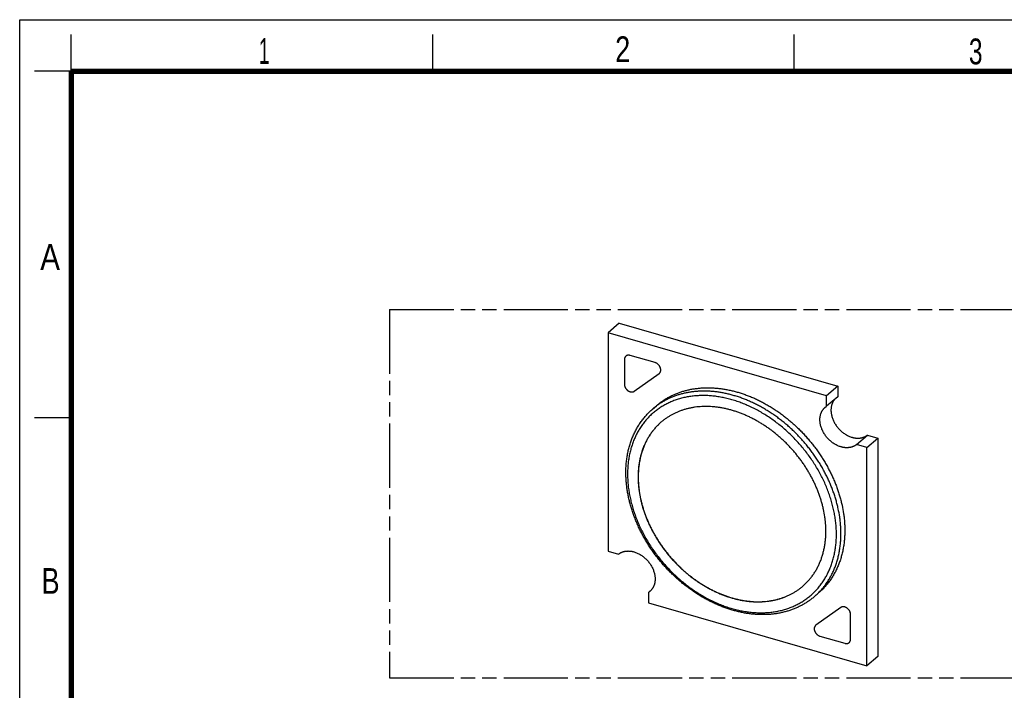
# Model space of a CAD drawing. Header units: millimetres. Extents: x 0 to 210, y 0 to 297.
# Tile 3 of 4: x 0 to 133, y 206 to 297. Entities that reach past the tile are written whole.
import ezdxf

# ---------------------------------------------------------------- set-up
doc = ezdxf.new("R2010")
doc.units = ezdxf.units.MM
doc.header["$LTSCALE"] = 19.36
doc.linetypes.add('PHANTOM', pattern=[0.8, 0.45, -0.05, 0.1, -0.05, 0.1, -0.05])
doc.layers.get('0').update_dxf_attribs({"linetype": 'CONTINUOUS'})
doc.layers.add('DEFAULT_3', color=7, linetype='PHANTOM')
doc.styles.add('TEXTSTYLE_2', font='txt', dxfattribs={"width": 0.75})

msp = doc.modelspace()

# ---------------------------------------------------------------- linework, layer by layer
at = {"color": 2, "linetype": 'Continuous'}
for p, q in [((0, 0), (0, 297)), ((0, 297), (210, 297)), ((7, 290), (7, 295)), ((56, 290), (56, 295)), ((105, 290), (105, 295)), ((7, 290), (2, 290)), ((7, 243), (2, 243))]:
    msp.add_line(p, q, dxfattribs=at)
at = {"color": 7, "linetype": 'Continuous'}
for p, q in [((81.283, 255.814), (79.783, 254.515)), ((81.283, 255.814), (110.901, 247.264)), ((79.783, 254.515), (79.783, 224.897)), ((109.401, 245.965), (79.783, 254.515)), ((86.135, 250.471), (82.769, 251.443)), ((86.137, 250.473), (82.77, 251.445)), ((81.99, 250.889), (81.99, 247.522)), ((83.32, 246.587), (86.687, 248.982)), ((110.901, 247.264), (109.401, 245.965)), ((110.901, 247.264), (110.901, 245.848)), ((109.401, 244.549), (109.401, 245.965)), ((110.901, 245.848), (109.401, 244.549)), ((85.797, 244.161), (86.322, 244.615)), ((113.44, 239.343), (114.94, 240.642)), ((114.94, 240.642), (116.357, 240.233)), ((114.857, 238.934), (113.44, 239.343)), ((114.857, 238.934), (116.357, 240.233)), ((116.357, 240.233), (116.357, 210.615)), ((114.857, 209.316), (114.857, 238.934)), ((79.783, 224.897), (81.199, 224.488)), ((85.637, 219.629), (85.239, 219.283)), ((85.239, 219.283), (85.239, 217.866)), ((107.793, 218.762), (108.318, 219.216)), ((85.239, 217.866), (114.857, 209.316)), ((111.316, 217.242), (107.95, 214.847)), ((111.318, 217.243), (107.951, 214.849)), ((112.647, 212.94), (112.647, 216.307)), ((112.648, 212.942), (112.648, 216.308)), ((108.501, 213.358), (111.867, 212.386)), ((116.357, 210.615), (114.857, 209.316))]:
    msp.add_line(p, q, dxfattribs=at)
at = {"color": 9, "linetype": 'Continuous'}
for p, q in [((82.769, 251.443), (82.77, 251.445)), ((86.135, 250.471), (86.137, 250.473)), ((111.316, 217.242), (111.318, 217.243)), ((112.647, 216.307), (112.648, 216.308)), ((107.951, 214.849), (107.95, 214.847)), ((112.647, 212.94), (112.648, 212.942))]:
    msp.add_line(p, q, dxfattribs=at)
at = {"color": 7, "linetype": 'Continuous', "const_width": 0.7}
for points in [[(7, 7), (7, 290)], [(7, 290), (203, 290)]]:
    msp.add_lwpolyline(points, dxfattribs=at)
at = {"color": 7, "linetype": 'Continuous'}
for centre, start, end in [((86.393, 249.395), 305.42179, 310.89135), ((108.244, 214.434), 125.42179, 130.89135), ((108.245, 214.435), 125.42179, 130.89135)]:
    msp.add_arc(centre, 0.507, start, end, dxfattribs=at)
for points, knots in [([(82.18, 251.344), (82.172, 251.338), (82.157, 251.324), (82.136, 251.302), (82.117, 251.279), (82.098, 251.255), (82.081, 251.23), (82.066, 251.203), (82.051, 251.176), (82.038, 251.147), (82.027, 251.117), (82.017, 251.087), (82.009, 251.056), (81.999, 251.012), (81.992, 250.957), (81.99, 250.912), (81.99, 250.889)], [0, 0, 0, 0, 0.059155, 0.1184012, 0.177829, 0.237526, 0.297577, 0.3580622, 0.4190568, 0.4806302, 0.5428452, 0.6057577, 0.6694164, 0.7338623, 0.8652039, 1, 1, 1, 1]), ([(82.769, 251.443), (82.742, 251.451), (82.7, 251.461), (82.645, 251.47), (82.603, 251.474), (82.563, 251.475), (82.523, 251.475), (82.484, 251.472), (82.445, 251.467), (82.408, 251.459), (82.371, 251.449), (82.336, 251.437), (82.302, 251.423), (82.269, 251.406), (82.238, 251.388), (82.208, 251.367), (82.189, 251.352), (82.18, 251.344)], [0, 0, 0, 0, 0.1374103, 0.2045951, 0.270745, 0.3358699, 0.3999924, 0.4631478, 0.5253846, 0.5867639, 0.6473597, 0.7072579, 0.7665558, 0.8253603, 0.883787, 0.941958, 1, 1, 1, 1]), ([(82.77, 251.445), (82.743, 251.452), (82.702, 251.462), (82.646, 251.471), (82.605, 251.475), (82.564, 251.477), (82.524, 251.476), (82.485, 251.473), (82.447, 251.468), (82.409, 251.46), (82.373, 251.451), (82.337, 251.439), (82.303, 251.424), (82.27, 251.408), (82.239, 251.389), (82.209, 251.368), (82.19, 251.353), (82.181, 251.345)], [0, 0, 0, 0, 0.1374103, 0.2045951, 0.270745, 0.3358699, 0.3999924, 0.4631478, 0.5253845, 0.5867638, 0.6473596, 0.7072579, 0.7665558, 0.8253603, 0.883787, 0.941958, 1, 1, 1, 1]), ([(86.725, 249.012), (86.731, 249.017), (86.743, 249.028), (86.76, 249.045), (86.776, 249.063), (86.791, 249.081), (86.806, 249.101), (86.82, 249.121), (86.833, 249.142), (86.849, 249.171), (86.867, 249.209), (86.884, 249.257), (86.898, 249.307), (86.908, 249.359), (86.914, 249.412), (86.915, 249.458), (86.914, 249.495), (86.912, 249.533), (86.907, 249.581), (86.898, 249.638), (86.884, 249.696), (86.866, 249.754), (86.845, 249.812), (86.82, 249.869), (86.791, 249.925), (86.76, 249.979), (86.725, 250.033), (86.687, 250.084), (86.646, 250.134), (86.603, 250.182), (86.557, 250.226), (86.509, 250.269), (86.443, 250.321), (86.374, 250.367), (86.302, 250.406), (86.247, 250.432), (86.192, 250.454), (86.154, 250.466), (86.135, 250.471)], [0, 0, 0, 0, 0.0129333, 0.0258794, 0.0388509, 0.0518605, 0.0649202, 0.0780418, 0.0912367, 0.1045157, 0.1313589, 0.1586509, 0.1864517, 0.2148082, 0.2437536, 0.2733075, 0.2883175, 0.3034809, 0.3342584, 0.3656267, 0.3975575, 0.4300124, 0.4629448, 0.4963002, 0.5300179, 0.5640319, 0.5982719, 0.6326643, 0.6671336, 0.7016031, 0.7359961, 0.7702371, 0.8042525, 0.8713026, 0.9042373, 0.9366949, 0.9686286, 1, 1, 1, 1]), ([(86.726, 249.013), (86.732, 249.018), (86.744, 249.029), (86.761, 249.046), (86.777, 249.064), (86.793, 249.083), (86.807, 249.102), (86.821, 249.122), (86.834, 249.143), (86.85, 249.172), (86.868, 249.21), (86.886, 249.258), (86.899, 249.308), (86.909, 249.36), (86.915, 249.414), (86.917, 249.459), (86.916, 249.496), (86.914, 249.534), (86.909, 249.582), (86.899, 249.64), (86.885, 249.698), (86.868, 249.755), (86.846, 249.813), (86.821, 249.87), (86.793, 249.926), (86.761, 249.981), (86.726, 250.034), (86.688, 250.086), (86.648, 250.135), (86.604, 250.183), (86.559, 250.228), (86.511, 250.27), (86.445, 250.322), (86.375, 250.368), (86.303, 250.407), (86.248, 250.433), (86.193, 250.455), (86.156, 250.467), (86.137, 250.473)], [0, 0, 0, 0, 0.0129333, 0.0258794, 0.0388509, 0.0518605, 0.0649202, 0.0780418, 0.0912367, 0.1045156, 0.1313589, 0.1586508, 0.1864516, 0.2148082, 0.2437536, 0.2733075, 0.2883174, 0.3034808, 0.3342583, 0.3656267, 0.3975575, 0.4300124, 0.4629447, 0.4963001, 0.5300179, 0.5640319, 0.5982718, 0.6326643, 0.6671336, 0.7016031, 0.7359961, 0.7702371, 0.8042525, 0.8713026, 0.9042373, 0.9366949, 0.9686286, 1, 1, 1, 1]), ([(81.99, 247.522), (81.99, 247.503), (81.991, 247.464), (81.997, 247.405), (82.008, 247.346), (82.028, 247.265), (82.055, 247.186), (82.09, 247.108), (82.12, 247.051), (82.154, 246.995), (82.191, 246.94), (82.231, 246.888), (82.274, 246.837), (82.32, 246.789), (82.368, 246.744), (82.418, 246.702), (82.47, 246.663), (82.524, 246.627), (82.579, 246.596), (82.635, 246.567), (82.692, 246.543), (82.749, 246.523), (82.807, 246.507), (82.855, 246.498), (82.893, 246.492), (82.93, 246.488), (82.976, 246.485), (83.022, 246.487), (83.058, 246.49), (83.093, 246.495), (83.136, 246.503), (83.178, 246.515), (83.21, 246.527), (83.233, 246.537), (83.256, 246.548), (83.278, 246.56), (83.3, 246.573), (83.313, 246.582), (83.32, 246.587)], [0, 0, 0, 0, 0.0300648, 0.0607547, 0.0920504, 0.1239206, 0.1891794, 0.2224888, 0.2561562, 0.2901104, 0.324276, 0.3585742, 0.3929246, 0.4272456, 0.4614564, 0.4954776, 0.5292328, 0.5626493, 0.5956601, 0.6282041, 0.6602284, 0.6916886, 0.7225507, 0.7527919, 0.7676784, 0.782407, 0.8113888, 0.8397599, 0.8537289, 0.8675585, 0.8948194, 0.9216105, 0.9348565, 0.9480144, 0.9610955, 0.9741118, 0.9870757, 1, 1, 1, 1]), ([(86.322, 244.615), (86.382, 244.668), (86.504, 244.77), (86.69, 244.92), (86.88, 245.065), (87.075, 245.205), (87.272, 245.34), (87.474, 245.471), (87.679, 245.597), (87.887, 245.717), (88.099, 245.833), (88.314, 245.944), (88.533, 246.05), (88.754, 246.15), (88.979, 246.246), (89.207, 246.336), (89.437, 246.421), (89.671, 246.501), (89.907, 246.576), (90.146, 246.645), (90.387, 246.709), (90.713, 246.788), (91.126, 246.873), (91.63, 246.953), (92.143, 247.011), (92.662, 247.048), (93.1, 247.06), (93.452, 247.059), (93.809, 247.051), (94.258, 247.027), (94.708, 246.985), (95.07, 246.94), (95.435, 246.889), (95.894, 246.81), (96.444, 246.695), (96.995, 246.559), (97.547, 246.401), (98.099, 246.223), (98.649, 246.024), (99.198, 245.805), (99.744, 245.566), (100.286, 245.307), (100.824, 245.029), (101.357, 244.732), (101.884, 244.416), (102.405, 244.083), (102.918, 243.732), (103.424, 243.365), (103.92, 242.98), (104.407, 242.58), (104.884, 242.165), (105.35, 241.734), (105.804, 241.29), (106.246, 240.832), (106.676, 240.362), (107.092, 239.879), (107.493, 239.385), (107.881, 238.88), (108.253, 238.365), (108.609, 237.84), (108.949, 237.307), (109.272, 236.767), (109.579, 236.219), (109.867, 235.666), (110.138, 235.107), (110.39, 234.543), (110.623, 233.975), (110.837, 233.405), (111.032, 232.832), (111.207, 232.258), (111.362, 231.684), (111.541, 230.922), (111.68, 230.159), (111.778, 229.398), (111.83, 228.833), (111.862, 228.273), (111.869, 227.901), (111.869, 227.716)], [0, 0, 0, 0, 0.0064749, 0.0129517, 0.019432, 0.0259178, 0.0324108, 0.0389127, 0.0454254, 0.0519505, 0.0584898, 0.0650449, 0.0716174, 0.078209, 0.0848211, 0.0914554, 0.0981132, 0.104796, 0.1115052, 0.118242, 0.1250077, 0.1318035, 0.1454889, 0.1593077, 0.173267, 0.1873733, 0.201632, 0.2088201, 0.2160479, 0.230623, 0.2453602, 0.2527904, 0.2602615, 0.2753257, 0.2905531, 0.3059419, 0.3214898, 0.3371936, 0.3530492, 0.369052, 0.3851963, 0.4014761, 0.4178845, 0.4344144, 0.4510578, 0.4678064, 0.4846513, 0.5015835, 0.5185933, 0.5356709, 0.5528061, 0.5699887, 0.587208, 0.6044533, 0.621714, 0.638979, 0.6562376, 0.6734789, 0.6906922, 0.7078668, 0.7249921, 0.7420578, 0.7590539, 0.7759706, 0.7927983, 0.809528, 0.8261509, 0.8426588, 0.8590439, 0.875299, 0.8914174, 0.9073932, 0.9388915, 0.9544101, 0.969769, 0.9849661, 1, 1, 1, 1]), ([(109.3, 227.591), (109.3, 227.753), (109.294, 228.079), (109.267, 228.569), (109.221, 229.063), (109.135, 229.729), (109.013, 230.397), (108.856, 231.063), (108.721, 231.566), (108.568, 232.068), (108.397, 232.569), (108.21, 233.068), (108.006, 233.565), (107.785, 234.058), (107.549, 234.547), (107.296, 235.032), (107.028, 235.511), (106.745, 235.984), (106.448, 236.45), (106.136, 236.909), (105.811, 237.36), (105.472, 237.801), (105.12, 238.234), (104.756, 238.656), (104.381, 239.068), (103.994, 239.469), (103.596, 239.858), (103.188, 240.234), (102.771, 240.598), (102.345, 240.948), (101.911, 241.284), (101.468, 241.606), (101.019, 241.913), (100.564, 242.204), (100.102, 242.48), (99.636, 242.74), (99.165, 242.983), (98.691, 243.21), (98.213, 243.419), (97.733, 243.611), (97.251, 243.785), (96.769, 243.941), (96.286, 244.079), (95.803, 244.198), (95.322, 244.299), (94.921, 244.367), (94.602, 244.413), (94.285, 244.452), (93.891, 244.488), (93.498, 244.509), (93.186, 244.517), (92.877, 244.517), (92.494, 244.507), (92.04, 244.475), (91.592, 244.424), (91.151, 244.354), (90.717, 244.265), (90.363, 244.175), (90.083, 244.094), (89.877, 244.029), (89.672, 243.959), (89.471, 243.884), (89.272, 243.805), (89.075, 243.721), (88.881, 243.633), (88.69, 243.541), (88.502, 243.444), (88.316, 243.343), (88.134, 243.237), (87.955, 243.127), (87.778, 243.013), (87.605, 242.894), (87.435, 242.772), (87.269, 242.645), (87.106, 242.514), (86.999, 242.424), (86.946, 242.378)], [0, 0, 0, 0, 0.0150339, 0.030231, 0.04559, 0.0611086, 0.0926069, 0.1085827, 0.1247011, 0.1409563, 0.1573414, 0.1738493, 0.1904722, 0.2072019, 0.2240297, 0.2409463, 0.2579425, 0.2750082, 0.2921336, 0.3093081, 0.3265214, 0.3437628, 0.3610214, 0.3782865, 0.3955471, 0.4127925, 0.4300118, 0.4471944, 0.4643296, 0.4814072, 0.498417, 0.5153492, 0.5321942, 0.5489428, 0.5655862, 0.5821161, 0.5985246, 0.6148043, 0.6309487, 0.6469514, 0.6628071, 0.6785109, 0.6940588, 0.7094476, 0.724675, 0.7397392, 0.7472103, 0.7546405, 0.7693777, 0.7839528, 0.7911806, 0.7983688, 0.8126274, 0.8267338, 0.8406931, 0.8545119, 0.8681973, 0.8817579, 0.8884947, 0.8952039, 0.9018867, 0.9085445, 0.9151788, 0.9217909, 0.9283825, 0.934955, 0.9415101, 0.9480494, 0.9545745, 0.9610872, 0.9675892, 0.9740822, 0.9805679, 0.9870483, 0.9935251, 1, 1, 1, 1]), ([(108.491, 242.72), (108.491, 242.763), (108.493, 242.847), (108.502, 242.971), (108.516, 243.094), (108.536, 243.214), (108.561, 243.332), (108.592, 243.447), (108.629, 243.558), (108.67, 243.667), (108.718, 243.772), (108.77, 243.873), (108.828, 243.97), (108.89, 244.063), (108.958, 244.152), (109.03, 244.236), (109.107, 244.316), (109.161, 244.366), (109.189, 244.39)], [0, 0, 0, 0, 0.0678485, 0.1348215, 0.2009298, 0.2661916, 0.3306328, 0.3942868, 0.4571947, 0.5194051, 0.580974, 0.6419641, 0.7024449, 0.7624915, 0.8221841, 0.8816075, 0.9408494, 1, 1, 1, 1]), ([(109.189, 244.39), (109.206, 244.404), (109.239, 244.433), (109.292, 244.473), (109.345, 244.512), (109.382, 244.537), (109.401, 244.549)], [0, 0, 0, 0, 0.249655, 0.4994484, 0.7495179, 1, 1, 1, 1]), ([(110.502, 245.502), (110.481, 245.478), (110.441, 245.43), (110.384, 245.354), (110.331, 245.274), (110.282, 245.192), (110.236, 245.107), (110.194, 245.019), (110.156, 244.929), (110.121, 244.836), (110.091, 244.74), (110.064, 244.643), (110.042, 244.543), (110.024, 244.442), (110.009, 244.338), (109.999, 244.233), (109.993, 244.127), (109.991, 244.055), (109.991, 244.02)], [0, 0, 0, 0, 0.0589554, 0.1181554, 0.1776603, 0.2375274, 0.2978111, 0.3585625, 0.4198286, 0.4816523, 0.5440723, 0.6071229, 0.6708336, 0.7352294, 0.8003306, 0.8661528, 0.9327071, 1, 1, 1, 1]), ([(82.185, 235.549), (82.185, 235.765), (82.195, 236.195), (82.238, 236.836), (82.311, 237.465), (82.396, 237.982), (82.479, 238.389), (82.548, 238.69), (82.625, 238.987), (82.708, 239.281), (82.799, 239.571), (82.896, 239.857), (83.001, 240.138), (83.113, 240.416), (83.231, 240.689), (83.357, 240.957), (83.489, 241.221), (83.628, 241.48), (83.774, 241.734), (83.926, 241.983), (84.085, 242.226), (84.25, 242.465), (84.422, 242.697), (84.6, 242.924), (84.785, 243.146), (84.975, 243.361), (85.171, 243.571), (85.374, 243.774), (85.582, 243.971), (85.724, 244.098), (85.797, 244.161)], [0, 0, 0, 0, 0.0673826, 0.1339558, 0.199732, 0.2647304, 0.2969483, 0.3289822, 0.3608364, 0.3925157, 0.4240252, 0.4553705, 0.4865576, 0.5175929, 0.5484832, 0.5792356, 0.6098575, 0.6403568, 0.6707416, 0.7010203, 0.7312017, 0.7612947, 0.7913085, 0.8212526, 0.8511365, 0.88097, 0.9107631, 0.9405257, 0.9702679, 1, 1, 1, 1]), ([(109.991, 244.02), (109.991, 243.948), (109.996, 243.839), (110.009, 243.694), (110.027, 243.547), (110.061, 243.362), (110.116, 243.139), (110.187, 242.918), (110.272, 242.697), (110.372, 242.48), (110.485, 242.266), (110.612, 242.058), (110.751, 241.856), (110.902, 241.661), (111.064, 241.475), (111.235, 241.299), (111.416, 241.133), (111.605, 240.978), (111.8, 240.836), (112.002, 240.707), (112.208, 240.592), (112.417, 240.491), (112.63, 240.406), (112.808, 240.347), (112.951, 240.308), (113.058, 240.283), (113.164, 240.262), (113.27, 240.246), (113.376, 240.233), (113.48, 240.224), (113.584, 240.22), (113.687, 240.22), (113.788, 240.224), (113.888, 240.232), (113.987, 240.244), (114.084, 240.26), (114.18, 240.28), (114.273, 240.305), (114.365, 240.333), (114.454, 240.366), (114.542, 240.402), (114.627, 240.443), (114.709, 240.487), (114.789, 240.535), (114.866, 240.586), (114.916, 240.623), (114.94, 240.642)], [0, 0, 0, 0, 0.0301447, 0.0454589, 0.06093, 0.092326, 0.1243051, 0.1568237, 0.189829, 0.2232595, 0.2570469, 0.2911172, 0.325392, 0.3597896, 0.3942266, 0.428619, 0.4628834, 0.4969384, 0.5307058, 0.5641118, 0.5970886, 0.6295752, 0.6615192, 0.6928778, 0.7083296, 0.7236241, 0.7387594, 0.7537341, 0.768548, 0.7832017, 0.7976966, 0.8120352, 0.8262209, 0.8402581, 0.8541521, 0.8679094, 0.8815373, 0.8950439, 0.9084385, 0.9217312, 0.9349327, 0.9480547, 0.9611094, 0.9741096, 0.9870686, 1, 1, 1, 1]), ([(86.946, 242.378), (86.884, 242.325), (86.762, 242.216), (86.583, 242.046), (86.41, 241.872), (86.241, 241.692), (86.078, 241.507), (85.919, 241.317), (85.766, 241.122), (85.619, 240.922), (85.477, 240.717), (85.34, 240.507), (85.209, 240.293), (85.084, 240.074), (84.964, 239.851), (84.85, 239.624), (84.742, 239.393), (84.64, 239.157), (84.544, 238.918), (84.453, 238.674), (84.369, 238.428), (84.291, 238.177), (84.219, 237.923), (84.153, 237.666), (84.094, 237.406), (84.022, 237.053), (83.948, 236.605), (83.885, 236.059), (83.847, 235.503), (83.839, 235.129), (83.839, 234.941)], [0, 0, 0, 0, 0.0295708, 0.0591529, 0.088758, 0.1183971, 0.1480817, 0.1778227, 0.207631, 0.2375174, 0.2674924, 0.297566, 0.3277482, 0.3580485, 0.3884763, 0.4190403, 0.4497491, 0.4806106, 0.5116326, 0.5428222, 0.5741863, 0.605731, 0.6374624, 0.6693857, 0.7015059, 0.7338273, 0.7990845, 0.8651881, 0.9321563, 1, 1, 1, 1]), ([(86.946, 242.378), (86.885, 242.325), (86.763, 242.216), (86.585, 242.046), (86.412, 241.872), (86.244, 241.692), (86.082, 241.507), (85.924, 241.317), (85.772, 241.122), (85.625, 240.922), (85.484, 240.718), (85.348, 240.508), (85.217, 240.295), (85.092, 240.076), (84.973, 239.854), (84.86, 239.627), (84.753, 239.396), (84.651, 239.16), (84.555, 238.922), (84.465, 238.679), (84.382, 238.432), (84.304, 238.182), (84.232, 237.929), (84.167, 237.672), (84.107, 237.413), (84.036, 237.061), (83.963, 236.614), (83.9, 236.069), (83.862, 235.515), (83.854, 235.142), (83.854, 234.954)], [0, 0, 0, 0, 0.0295672, 0.0591467, 0.0887499, 0.1183879, 0.148072, 0.1778131, 0.2076221, 0.2375096, 0.267486, 0.2975614, 0.3277456, 0.3580482, 0.3884784, 0.4190448, 0.4497559, 0.4806198, 0.5116439, 0.5428356, 0.5742014, 0.6057477, 0.6374802, 0.6694044, 0.7015249, 0.7338463, 0.799102, 0.865202, 0.9321644, 1, 1, 1, 1]), ([(113.44, 239.343), (113.416, 239.324), (113.366, 239.287), (113.289, 239.236), (113.209, 239.188), (113.127, 239.144), (113.042, 239.103), (112.954, 239.067), (112.865, 239.034), (112.773, 239.006), (112.68, 238.981), (112.584, 238.961), (112.487, 238.945), (112.388, 238.932), (112.288, 238.924), (112.187, 238.921), (112.084, 238.921), (111.98, 238.925), (111.876, 238.934), (111.77, 238.947), (111.664, 238.963), (111.558, 238.984), (111.451, 239.009), (111.308, 239.048), (111.13, 239.107), (110.917, 239.192), (110.708, 239.293), (110.502, 239.408), (110.3, 239.537), (110.105, 239.679), (109.916, 239.834), (109.735, 240), (109.564, 240.176), (109.402, 240.362), (109.251, 240.557), (109.112, 240.759), (108.985, 240.967), (108.872, 241.181), (108.772, 241.398), (108.687, 241.618), (108.616, 241.84), (108.561, 242.063), (108.527, 242.248), (108.509, 242.395), (108.496, 242.54), (108.491, 242.649), (108.491, 242.72)], [0, 0, 0, 0, 0.0129314, 0.0258904, 0.0388906, 0.0519453, 0.0650673, 0.0782688, 0.0915615, 0.1049561, 0.1184627, 0.1320906, 0.1458479, 0.1597419, 0.1737791, 0.1879648, 0.2023034, 0.2167983, 0.231452, 0.2462659, 0.2612406, 0.2763759, 0.2916704, 0.3071222, 0.3384808, 0.3704248, 0.4029114, 0.4358882, 0.4692942, 0.5030616, 0.5371166, 0.571381, 0.6057734, 0.6402104, 0.674608, 0.7088828, 0.7429531, 0.7767405, 0.810171, 0.8431763, 0.8756949, 0.907674, 0.93907, 0.9545411, 0.9698553, 1, 1, 1, 1]), ([(107.793, 218.762), (107.732, 218.709), (107.608, 218.604), (107.418, 218.452), (107.225, 218.305), (107.028, 218.162), (106.827, 218.025), (106.622, 217.892), (106.414, 217.764), (106.203, 217.642), (105.988, 217.524), (105.77, 217.411), (105.548, 217.304), (105.324, 217.201), (105.096, 217.104), (104.866, 217.012), (104.632, 216.926), (104.396, 216.844), (104.157, 216.768), (103.916, 216.698), (103.672, 216.633), (103.425, 216.573), (103.177, 216.518), (102.841, 216.453), (102.417, 216.384), (101.9, 216.325), (101.377, 216.287), (100.847, 216.27), (100.312, 216.276), (99.772, 216.304), (99.228, 216.353), (98.681, 216.425), (98.132, 216.517), (97.58, 216.631), (97.028, 216.767), (96.476, 216.923), (95.924, 217.1), (95.373, 217.298), (94.825, 217.516), (94.28, 217.754), (93.738, 218.011), (93.201, 218.287), (92.669, 218.582), (92.143, 218.896), (91.623, 219.227), (91.111, 219.576), (90.607, 219.942), (90.112, 220.324), (89.627, 220.722), (89.151, 221.135), (88.687, 221.563), (88.234, 222.005), (87.793, 222.46), (87.365, 222.929), (86.951, 223.409), (86.55, 223.901), (86.164, 224.403), (85.794, 224.916), (85.438, 225.438), (85.099, 225.969), (84.777, 226.507), (84.472, 227.052), (84.184, 227.604), (83.914, 228.161), (83.663, 228.723), (83.43, 229.289), (83.216, 229.859), (83.022, 230.43), (82.847, 231.003), (82.692, 231.577), (82.558, 232.151), (82.443, 232.723), (82.349, 233.295), (82.276, 233.863), (82.224, 234.429), (82.192, 234.99), (82.185, 235.363), (82.185, 235.549)], [0, 0, 0, 0, 0.0065724, 0.0131465, 0.0197238, 0.0263059, 0.0328945, 0.0394911, 0.0460973, 0.0527146, 0.0593447, 0.0659889, 0.0726488, 0.0793258, 0.0860213, 0.0927368, 0.0994735, 0.1062328, 0.1130159, 0.119824, 0.1266583, 0.1335199, 0.14041, 0.1473294, 0.1612595, 0.1753182, 0.1895118, 0.2038454, 0.2183236, 0.2329498, 0.2477264, 0.2626552, 0.2777367, 0.2929709, 0.3083565, 0.3238918, 0.3395741, 0.3553998, 0.3713647, 0.3874639, 0.4036918, 0.4200423, 0.4365085, 0.453083, 0.4697582, 0.4865257, 0.5033767, 0.5203024, 0.5372932, 0.5543395, 0.5714314, 0.5885589, 0.6057117, 0.6228795, 0.6400518, 0.6572182, 0.6743684, 0.6914919, 0.7085786, 0.7256184, 0.7426015, 0.7595182, 0.7763591, 0.7931154, 0.8097782, 0.8263395, 0.8427914, 0.8591266, 0.8753386, 0.8914211, 0.9073686, 0.9231763, 0.93884, 0.9543565, 0.969723, 0.9849379, 1, 1, 1, 1]), ([(83.854, 234.954), (83.854, 234.793), (83.86, 234.467), (83.888, 233.978), (83.934, 233.484), (84.019, 232.818), (84.141, 232.151), (84.297, 231.485), (84.433, 230.983), (84.586, 230.481), (84.756, 229.98), (84.943, 229.481), (85.147, 228.985), (85.367, 228.492), (85.603, 228.003), (85.855, 227.519), (86.123, 227.04), (86.405, 226.568), (86.703, 226.102), (87.014, 225.643), (87.339, 225.193), (87.677, 224.751), (88.028, 224.319), (88.392, 223.896), (88.767, 223.485), (89.154, 223.084), (89.551, 222.695), (89.958, 222.319), (90.375, 221.955), (90.8, 221.605), (91.234, 221.269), (91.676, 220.947), (92.124, 220.64), (92.579, 220.348), (93.04, 220.072), (93.506, 219.812), (93.977, 219.569), (94.451, 219.342), (94.928, 219.132), (95.407, 218.94), (95.889, 218.766), (96.371, 218.609), (96.854, 218.471), (97.336, 218.351), (97.817, 218.25), (98.218, 218.181), (98.537, 218.135), (98.853, 218.096), (99.247, 218.059), (99.64, 218.037), (99.952, 218.029), (100.26, 218.028), (100.643, 218.038), (101.098, 218.069), (101.546, 218.12), (101.987, 218.189), (102.42, 218.277), (102.775, 218.366), (103.054, 218.447), (103.261, 218.512), (103.465, 218.581), (103.667, 218.655), (103.866, 218.734), (104.063, 218.817), (104.257, 218.904), (104.448, 218.997), (104.636, 219.093), (104.822, 219.194), (105.004, 219.299), (105.184, 219.409), (105.36, 219.522), (105.533, 219.64), (105.703, 219.762), (105.87, 219.889), (106.034, 220.019), (106.14, 220.109), (106.193, 220.154)], [0, 0, 0, 0, 0.0150319, 0.0302269, 0.0455837, 0.0610999, 0.092593, 0.1085661, 0.1246817, 0.140934, 0.1573161, 0.173821, 0.1904409, 0.2071675, 0.2239922, 0.2409058, 0.2578989, 0.2749617, 0.2920841, 0.3092559, 0.3264665, 0.3437053, 0.3609616, 0.3782244, 0.3954831, 0.4127266, 0.4299444, 0.4471256, 0.4642597, 0.4813365, 0.4983457, 0.5152776, 0.5321226, 0.5488714, 0.5655155, 0.5820462, 0.5984559, 0.6147372, 0.6308834, 0.6468882, 0.6627462, 0.6784526, 0.6940035, 0.7093954, 0.724626, 0.7396938, 0.7471667, 0.7545987, 0.7693396, 0.7839185, 0.7911483, 0.7983384, 0.8126009, 0.826711, 0.8406741, 0.8544964, 0.8681853, 0.881749, 0.8884873, 0.8951978, 0.9018819, 0.908541, 0.9151763, 0.9217895, 0.928382, 0.9349552, 0.941511, 0.9480507, 0.9545762, 0.9610891, 0.9675912, 0.9740841, 0.9805696, 0.9870496, 0.9935258, 1, 1, 1, 1]), ([(83.839, 234.941), (83.839, 234.779), (83.845, 234.454), (83.873, 233.964), (83.919, 233.47), (84.005, 232.804), (84.126, 232.136), (84.283, 231.469), (84.419, 230.967), (84.572, 230.465), (84.742, 229.963), (84.929, 229.464), (85.134, 228.968), (85.354, 228.475), (85.591, 227.985), (85.843, 227.501), (86.111, 227.022), (86.394, 226.549), (86.692, 226.082), (87.003, 225.624), (87.329, 225.173), (87.668, 224.731), (88.019, 224.299), (88.383, 223.876), (88.759, 223.464), (89.146, 223.064), (89.543, 222.675), (89.951, 222.299), (90.368, 221.935), (90.794, 221.585), (91.229, 221.249), (91.671, 220.927), (92.12, 220.62), (92.576, 220.328), (93.037, 220.052), (93.503, 219.793), (93.974, 219.549), (94.449, 219.323), (94.926, 219.114), (95.406, 218.922), (95.888, 218.748), (96.371, 218.592), (96.854, 218.454), (97.336, 218.335), (97.818, 218.234), (98.218, 218.165), (98.538, 218.12), (98.855, 218.081), (99.249, 218.044), (99.641, 218.023), (99.954, 218.016), (100.262, 218.015), (100.645, 218.026), (101.1, 218.058), (101.548, 218.109), (101.989, 218.179), (102.422, 218.268), (102.777, 218.358), (103.056, 218.439), (103.263, 218.504), (103.467, 218.574), (103.669, 218.649), (103.868, 218.728), (104.064, 218.811), (104.258, 218.899), (104.449, 218.992), (104.638, 219.089), (104.823, 219.19), (105.005, 219.296), (105.185, 219.406), (105.361, 219.52), (105.534, 219.638), (105.704, 219.761), (105.871, 219.888), (106.034, 220.019), (106.14, 220.109), (106.193, 220.154)], [0, 0, 0, 0, 0.0150339, 0.030231, 0.04559, 0.0611086, 0.0926069, 0.1085827, 0.1247011, 0.1409563, 0.1573414, 0.1738493, 0.1904722, 0.2072019, 0.2240297, 0.2409463, 0.2579425, 0.2750082, 0.2921336, 0.3093081, 0.3265214, 0.3437628, 0.3610214, 0.3782865, 0.3955471, 0.4127925, 0.4300118, 0.4471944, 0.4643296, 0.4814072, 0.498417, 0.5153492, 0.5321942, 0.5489428, 0.5655862, 0.5821161, 0.5985246, 0.6148043, 0.6309487, 0.6469514, 0.6628071, 0.6785109, 0.6940588, 0.7094476, 0.724675, 0.7397392, 0.7472103, 0.7546405, 0.7693777, 0.7839528, 0.7911806, 0.7983688, 0.8126274, 0.8267338, 0.8406931, 0.8545119, 0.8681973, 0.8817579, 0.8884947, 0.8952039, 0.9018867, 0.9085445, 0.9151788, 0.9217909, 0.9283825, 0.934955, 0.9415101, 0.9480494, 0.9545745, 0.9610872, 0.9675892, 0.9740822, 0.9805679, 0.9870483, 0.9935251, 1, 1, 1, 1]), ([(106.193, 220.154), (106.255, 220.208), (106.377, 220.317), (106.556, 220.486), (106.73, 220.661), (106.898, 220.841), (107.062, 221.026), (107.22, 221.216), (107.373, 221.411), (107.521, 221.611), (107.663, 221.816), (107.799, 222.026), (107.93, 222.24), (108.056, 222.458), (108.175, 222.681), (108.289, 222.909), (108.397, 223.14), (108.499, 223.376), (108.596, 223.615), (108.686, 223.858), (108.77, 224.105), (108.848, 224.356), (108.92, 224.609), (108.986, 224.867), (109.046, 225.127), (109.117, 225.479), (109.191, 225.927), (109.254, 226.474), (109.292, 227.03), (109.3, 227.403), (109.3, 227.591)], [0, 0, 0, 0, 0.0295708, 0.0591529, 0.088758, 0.1183971, 0.1480817, 0.1778227, 0.207631, 0.2375174, 0.2674924, 0.297566, 0.3277482, 0.3580485, 0.3884763, 0.4190403, 0.4497491, 0.4806106, 0.5116326, 0.5428222, 0.5741863, 0.605731, 0.6374624, 0.6693857, 0.7015059, 0.7338273, 0.7990845, 0.8651881, 0.9321563, 1, 1, 1, 1]), ([(111.869, 227.716), (111.869, 227.501), (111.859, 227.074), (111.816, 226.439), (111.744, 225.814), (111.66, 225.302), (111.578, 224.9), (111.51, 224.602), (111.435, 224.308), (111.352, 224.018), (111.263, 223.732), (111.167, 223.449), (111.064, 223.171), (110.954, 222.898), (110.837, 222.629), (110.714, 222.364), (110.583, 222.104), (110.447, 221.85), (110.303, 221.6), (110.154, 221.355), (109.997, 221.115), (109.835, 220.881), (109.666, 220.653), (109.492, 220.43), (109.311, 220.212), (109.124, 220.001), (108.931, 219.795), (108.733, 219.596), (108.529, 219.402), (108.389, 219.278), (108.318, 219.216)], [0, 0, 0, 0, 0.0678437, 0.1348119, 0.2009155, 0.2661727, 0.2984941, 0.3306143, 0.3625376, 0.394269, 0.4258137, 0.4571778, 0.4883674, 0.5193894, 0.5502509, 0.5809597, 0.6115237, 0.6419515, 0.6722518, 0.702434, 0.7325076, 0.7624826, 0.792369, 0.8221773, 0.8519183, 0.8816029, 0.911242, 0.9408471, 0.9704292, 1, 1, 1, 1]), ([(81.199, 224.488), (81.224, 224.507), (81.273, 224.544), (81.35, 224.596), (81.43, 224.644), (81.513, 224.688), (81.598, 224.728), (81.685, 224.765), (81.774, 224.797), (81.866, 224.826), (81.96, 224.85), (82.055, 224.871), (82.152, 224.887), (82.251, 224.899), (82.351, 224.907), (82.453, 224.911), (82.556, 224.911), (82.659, 224.906), (82.764, 224.898), (82.869, 224.885), (82.975, 224.868), (83.081, 224.847), (83.188, 224.822), (83.331, 224.784), (83.51, 224.725), (83.722, 224.639), (83.932, 224.539), (84.138, 224.424), (84.339, 224.295), (84.535, 224.152), (84.723, 223.998), (84.904, 223.832), (85.076, 223.656), (85.237, 223.47), (85.388, 223.275), (85.527, 223.073), (85.654, 222.865), (85.768, 222.651), (85.867, 222.434), (85.953, 222.213), (86.023, 221.991), (86.079, 221.769), (86.112, 221.584), (86.131, 221.437), (86.144, 221.292), (86.148, 221.183), (86.148, 221.111)], [0, 0, 0, 0, 0.0129314, 0.0258904, 0.0388906, 0.0519453, 0.0650673, 0.0782688, 0.0915615, 0.1049561, 0.1184627, 0.1320906, 0.1458479, 0.1597419, 0.1737791, 0.1879648, 0.2023034, 0.2167983, 0.231452, 0.2462659, 0.2612406, 0.2763759, 0.2916704, 0.3071222, 0.3384808, 0.3704248, 0.4029114, 0.4358882, 0.4692942, 0.5030616, 0.5371166, 0.571381, 0.6057734, 0.6402104, 0.674608, 0.7088828, 0.7429531, 0.7767405, 0.810171, 0.8431763, 0.8756949, 0.907674, 0.93907, 0.9545411, 0.9698553, 1, 1, 1, 1]), ([(86.148, 221.111), (86.148, 221.069), (86.146, 220.985), (86.138, 220.86), (86.123, 220.738), (86.104, 220.617), (86.078, 220.5), (86.047, 220.385), (86.011, 220.273), (85.969, 220.165), (85.922, 220.06), (85.869, 219.959), (85.812, 219.862), (85.749, 219.768), (85.682, 219.68), (85.609, 219.595), (85.533, 219.516), (85.478, 219.466), (85.45, 219.442)], [0, 0, 0, 0, 0.0678485, 0.1348215, 0.2009298, 0.2661916, 0.3306328, 0.3942868, 0.4571947, 0.5194051, 0.580974, 0.6419641, 0.7024449, 0.7624915, 0.8221841, 0.8816075, 0.9408494, 1, 1, 1, 1]), ([(85.45, 219.442), (85.434, 219.427), (85.4, 219.399), (85.348, 219.358), (85.294, 219.32), (85.257, 219.295), (85.239, 219.283)], [0, 0, 0, 0, 0.249655, 0.4994484, 0.7495179, 1, 1, 1, 1]), ([(112.647, 216.307), (112.647, 216.326), (112.645, 216.365), (112.639, 216.424), (112.628, 216.483), (112.609, 216.564), (112.581, 216.643), (112.546, 216.721), (112.516, 216.778), (112.482, 216.834), (112.445, 216.889), (112.405, 216.942), (112.362, 216.992), (112.317, 217.04), (112.269, 217.085), (112.218, 217.127), (112.166, 217.166), (112.112, 217.202), (112.057, 217.234), (112.001, 217.262), (111.944, 217.286), (111.887, 217.306), (111.83, 217.322), (111.782, 217.332), (111.744, 217.337), (111.706, 217.341), (111.66, 217.344), (111.614, 217.342), (111.578, 217.339), (111.543, 217.335), (111.5, 217.326), (111.459, 217.314), (111.426, 217.302), (111.403, 217.292), (111.38, 217.281), (111.358, 217.269), (111.337, 217.256), (111.323, 217.247), (111.316, 217.242)], [0, 0, 0, 0, 0.0300648, 0.0607547, 0.0920504, 0.1239206, 0.1891794, 0.2224888, 0.2561562, 0.2901104, 0.324276, 0.3585742, 0.3929246, 0.4272456, 0.4614564, 0.4954776, 0.5292328, 0.5626493, 0.5956601, 0.6282041, 0.6602284, 0.6916886, 0.7225507, 0.7527919, 0.7676784, 0.782407, 0.8113888, 0.8397599, 0.8537289, 0.8675585, 0.8948194, 0.9216105, 0.9348565, 0.9480144, 0.9610955, 0.9741118, 0.9870757, 1, 1, 1, 1]), ([(112.648, 216.308), (112.648, 216.327), (112.647, 216.366), (112.641, 216.425), (112.63, 216.485), (112.61, 216.565), (112.583, 216.644), (112.548, 216.722), (112.517, 216.779), (112.484, 216.836), (112.447, 216.89), (112.407, 216.943), (112.364, 216.993), (112.318, 217.041), (112.27, 217.086), (112.22, 217.128), (112.168, 217.167), (112.114, 217.203), (112.059, 217.235), (112.003, 217.263), (111.946, 217.287), (111.889, 217.307), (111.831, 217.323), (111.783, 217.333), (111.745, 217.338), (111.708, 217.343), (111.661, 217.345), (111.616, 217.344), (111.58, 217.34), (111.544, 217.336), (111.502, 217.327), (111.46, 217.315), (111.428, 217.303), (111.405, 217.293), (111.382, 217.282), (111.36, 217.27), (111.338, 217.257), (111.325, 217.248), (111.318, 217.243)], [0, 0, 0, 0, 0.0300648, 0.0607547, 0.0920503, 0.1239206, 0.1891793, 0.2224887, 0.2561561, 0.2901104, 0.3242759, 0.3585742, 0.3929245, 0.4272456, 0.4614563, 0.4954776, 0.5292327, 0.5626493, 0.59566, 0.6282041, 0.6602283, 0.6916886, 0.7225507, 0.7527918, 0.7676784, 0.7824069, 0.8113888, 0.8397598, 0.8537288, 0.8675584, 0.8948193, 0.9216104, 0.9348565, 0.9480144, 0.9610955, 0.9741118, 0.9870757, 1, 1, 1, 1]), ([(107.912, 214.817), (107.906, 214.812), (107.894, 214.801), (107.877, 214.784), (107.861, 214.766), (107.845, 214.748), (107.83, 214.728), (107.817, 214.708), (107.804, 214.687), (107.788, 214.658), (107.77, 214.62), (107.752, 214.572), (107.739, 214.522), (107.729, 214.47), (107.723, 214.417), (107.721, 214.371), (107.722, 214.334), (107.724, 214.296), (107.729, 214.248), (107.739, 214.191), (107.753, 214.133), (107.77, 214.075), (107.792, 214.017), (107.817, 213.961), (107.845, 213.904), (107.877, 213.85), (107.912, 213.796), (107.95, 213.745), (107.99, 213.695), (108.034, 213.648), (108.079, 213.603), (108.127, 213.56), (108.193, 213.508), (108.263, 213.462), (108.335, 213.423), (108.39, 213.397), (108.445, 213.375), (108.482, 213.363), (108.501, 213.358)], [0, 0, 0, 0, 0.0129333, 0.0258794, 0.0388509, 0.0518605, 0.0649202, 0.0780418, 0.0912367, 0.1045157, 0.1313589, 0.1586509, 0.1864517, 0.2148082, 0.2437536, 0.2733075, 0.2883175, 0.3034809, 0.3342584, 0.3656267, 0.3975575, 0.4300124, 0.4629448, 0.4963002, 0.5300179, 0.5640319, 0.5982719, 0.6326643, 0.6671336, 0.7016031, 0.7359961, 0.7702371, 0.8042525, 0.8713026, 0.9042373, 0.9366949, 0.9686286, 1, 1, 1, 1]), ([(111.867, 212.386), (111.895, 212.378), (111.936, 212.368), (111.992, 212.36), (112.033, 212.356), (112.073, 212.354), (112.113, 212.354), (112.153, 212.357), (112.191, 212.362), (112.229, 212.37), (112.265, 212.38), (112.301, 212.392), (112.335, 212.406), (112.368, 212.423), (112.399, 212.441), (112.429, 212.462), (112.448, 212.477), (112.457, 212.485)], [0, 0, 0, 0, 0.1374103, 0.2045951, 0.270745, 0.3358699, 0.3999924, 0.4631478, 0.5253846, 0.5867639, 0.6473597, 0.7072579, 0.7665558, 0.8253603, 0.883787, 0.941958, 1, 1, 1, 1]), ([(112.457, 212.485), (112.464, 212.492), (112.479, 212.505), (112.5, 212.527), (112.52, 212.55), (112.538, 212.574), (112.555, 212.599), (112.571, 212.626), (112.585, 212.654), (112.598, 212.682), (112.609, 212.712), (112.619, 212.742), (112.628, 212.774), (112.637, 212.817), (112.645, 212.872), (112.647, 212.917), (112.647, 212.94)], [0, 0, 0, 0, 0.059155, 0.1184012, 0.177829, 0.237526, 0.297577, 0.3580622, 0.4190568, 0.4806302, 0.5428452, 0.6057577, 0.6694164, 0.7338623, 0.8652039, 1, 1, 1, 1]), ([(112.458, 212.486), (112.466, 212.493), (112.481, 212.506), (112.501, 212.528), (112.521, 212.551), (112.54, 212.575), (112.557, 212.601), (112.572, 212.627), (112.587, 212.655), (112.6, 212.684), (112.611, 212.713), (112.621, 212.744), (112.629, 212.775), (112.639, 212.818), (112.646, 212.874), (112.648, 212.919), (112.648, 212.942)], [0, 0, 0, 0, 0.059155, 0.1184012, 0.1778289, 0.237526, 0.2975769, 0.3580621, 0.4190568, 0.4806302, 0.5428452, 0.6057577, 0.6694164, 0.7338623, 0.8652038, 1, 1, 1, 1])]:
    msp.add_open_spline(points, degree=3, knots=knots, dxfattribs=at)
at = {"color": 9, "linetype": 'Continuous'}
for points, knots in [([(110.729, 227.179), (110.729, 227.412), (110.718, 227.882), (110.666, 228.59), (110.581, 229.305), (110.462, 230.024), (110.309, 230.746), (110.124, 231.469), (109.906, 232.192), (109.655, 232.913), (109.374, 233.629), (109.061, 234.34), (108.718, 235.044), (108.347, 235.738), (107.946, 236.422), (107.519, 237.093), (107.065, 237.75), (106.586, 238.392), (106.082, 239.016), (105.556, 239.622), (105.008, 240.208), (104.44, 240.772), (103.853, 241.313), (103.249, 241.83), (102.628, 242.322), (101.993, 242.787), (101.344, 243.224), (100.685, 243.633), (100.015, 244.012), (99.337, 244.36), (98.652, 244.677), (97.962, 244.961), (97.269, 245.212), (96.574, 245.43), (95.879, 245.614), (95.186, 245.763), (94.496, 245.878), (93.811, 245.957), (93.244, 245.993), (92.794, 246.005), (92.46, 246.004), (92.129, 245.995), (91.8, 245.977), (91.474, 245.95), (91.152, 245.914), (90.832, 245.869), (90.516, 245.816), (90.204, 245.753), (89.895, 245.682), (89.591, 245.603), (89.29, 245.514), (88.994, 245.418), (88.703, 245.312), (88.416, 245.198), (88.135, 245.076), (87.858, 244.945), (87.587, 244.806), (87.321, 244.659), (87.06, 244.504), (86.805, 244.341), (86.557, 244.17), (86.314, 243.992), (86.077, 243.805), (85.847, 243.611), (85.623, 243.41), (85.406, 243.201), (85.195, 242.985), (84.992, 242.762), (84.795, 242.532), (84.606, 242.296), (84.423, 242.052), (84.248, 241.803), (84.081, 241.546), (83.92, 241.284), (83.768, 241.016), (83.623, 240.741), (83.486, 240.461), (83.357, 240.176), (83.236, 239.885), (83.123, 239.589), (83.018, 239.288), (82.921, 238.982), (82.833, 238.672), (82.753, 238.357), (82.681, 238.037), (82.617, 237.714), (82.562, 237.387), (82.515, 237.056), (82.477, 236.721), (82.447, 236.384), (82.426, 236.043), (82.413, 235.699), (82.41, 235.469), (82.41, 235.354)], [0, 0, 0, 0, 0.0154945, 0.0312058, 0.047131, 0.0632652, 0.0796015, 0.0961317, 0.1128458, 0.1297324, 0.1467789, 0.1639716, 0.1812955, 0.1987348, 0.2162732, 0.2338932, 0.2515772, 0.2693069, 0.2870639, 0.3048295, 0.322585, 0.3403118, 0.3579913, 0.3756055, 0.3931366, 0.4105673, 0.4278813, 0.4450629, 0.4620971, 0.4789705, 0.4956703, 0.5121853, 0.5285059, 0.5446236, 0.5605319, 0.576226, 0.5917031, 0.6069623, 0.6220048, 0.6294464, 0.6368353, 0.6441723, 0.6514583, 0.6586944, 0.6658817, 0.6730217, 0.6801158, 0.6871657, 0.6941732, 0.7011401, 0.7080685, 0.7149606, 0.7218186, 0.728645, 0.7354423, 0.7422131, 0.7489602, 0.7556863, 0.7623944, 0.7690873, 0.7757681, 0.7824399, 0.7891056, 0.7957685, 0.8024316, 0.8090981, 0.8157711, 0.8224537, 0.8291488, 0.8358595, 0.8425888, 0.8493395, 0.8561143, 0.8629161, 0.8697474, 0.8766107, 0.8835084, 0.8904428, 0.8974161, 0.9044302, 0.911487, 0.9185883, 0.9257358, 0.9329308, 0.9401748, 0.9474688, 0.954814, 0.9622113, 0.9696614, 0.9771649, 0.9847223, 0.9923339, 1, 1, 1, 1]), ([(111.344, 227.261), (111.344, 227.446), (111.337, 227.818), (111.305, 228.378), (111.253, 228.943), (111.155, 229.704), (111.016, 230.467), (110.837, 231.229), (110.682, 231.804), (110.507, 232.378), (110.312, 232.95), (110.098, 233.521), (109.865, 234.088), (109.613, 234.652), (109.342, 235.211), (109.054, 235.765), (108.747, 236.312), (108.424, 236.853), (108.084, 237.386), (107.728, 237.91), (107.356, 238.425), (106.968, 238.93), (106.567, 239.424), (106.151, 239.907), (105.721, 240.378), (105.279, 240.835), (104.825, 241.28), (104.359, 241.71), (103.882, 242.125), (103.395, 242.526), (102.899, 242.91), (102.393, 243.278), (101.88, 243.629), (101.359, 243.962), (100.832, 244.277), (100.299, 244.574), (99.761, 244.852), (99.219, 245.111), (98.673, 245.35), (98.124, 245.569), (97.574, 245.768), (97.022, 245.946), (96.47, 246.104), (95.919, 246.24), (95.369, 246.356), (94.91, 246.434), (94.545, 246.486), (94.183, 246.53), (93.733, 246.572), (93.284, 246.596), (92.927, 246.604), (92.575, 246.605), (92.137, 246.593), (91.618, 246.556), (91.105, 246.498), (90.601, 246.418), (90.188, 246.333), (89.862, 246.255), (89.621, 246.191), (89.382, 246.121), (89.146, 246.047), (88.912, 245.967), (88.682, 245.881), (88.454, 245.791), (88.229, 245.696), (88.008, 245.595), (87.789, 245.489), (87.574, 245.378), (87.362, 245.263), (87.154, 245.142), (86.949, 245.016), (86.747, 244.886), (86.55, 244.75), (86.355, 244.61), (86.165, 244.465), (85.979, 244.316), (85.857, 244.213), (85.797, 244.161)], [0, 0, 0, 0, 0.0150339, 0.030231, 0.0455899, 0.0611085, 0.0926068, 0.1085826, 0.124701, 0.1409561, 0.1573412, 0.1738491, 0.190472, 0.2072017, 0.2240294, 0.2409461, 0.2579422, 0.275008, 0.2921333, 0.3093078, 0.3265211, 0.3437624, 0.361021, 0.3782861, 0.3955467, 0.4127921, 0.4300114, 0.4471939, 0.4643292, 0.4814068, 0.4984166, 0.5153487, 0.5321937, 0.5489422, 0.5655856, 0.5821155, 0.598524, 0.6148038, 0.6309481, 0.6469508, 0.6628064, 0.6785102, 0.6940582, 0.709447, 0.7246743, 0.7397386, 0.7472097, 0.7546398, 0.769377, 0.7839521, 0.7911799, 0.7983681, 0.8126267, 0.826733, 0.8406924, 0.8545111, 0.8681965, 0.8749923, 0.881758, 0.8884948, 0.895204, 0.9018868, 0.9085446, 0.9151788, 0.921791, 0.9283826, 0.9349551, 0.9415102, 0.9480495, 0.9545746, 0.9610873, 0.9675892, 0.9740822, 0.980568, 0.9870483, 0.9935251, 1, 1, 1, 1]), ([(82.41, 235.354), (82.41, 235.121), (82.422, 234.651), (82.473, 233.943), (82.558, 233.228), (82.678, 232.509), (82.83, 231.787), (83.016, 231.063), (83.234, 230.341), (83.484, 229.62), (83.766, 228.903), (84.078, 228.193), (84.421, 227.489), (84.793, 226.795), (85.193, 226.111), (85.621, 225.44), (86.075, 224.783), (86.554, 224.141), (87.057, 223.517), (87.583, 222.911), (88.131, 222.325), (88.699, 221.761), (89.286, 221.22), (89.891, 220.703), (90.512, 220.211), (91.147, 219.746), (91.795, 219.308), (92.455, 218.9), (93.125, 218.521), (93.803, 218.173), (94.487, 217.856), (95.177, 217.572), (95.87, 217.32), (96.565, 217.102), (97.26, 216.919), (97.953, 216.769), (98.643, 216.655), (99.328, 216.576), (99.896, 216.539), (100.345, 216.528), (100.679, 216.528), (101.011, 216.538), (101.339, 216.556), (101.665, 216.583), (101.988, 216.619), (102.307, 216.664), (102.623, 216.717), (102.936, 216.779), (103.244, 216.85), (103.549, 216.93), (103.849, 217.018), (104.145, 217.115), (104.436, 217.221), (104.723, 217.334), (105.005, 217.457), (105.281, 217.587), (105.553, 217.726), (105.819, 217.873), (106.079, 218.028), (106.334, 218.191), (106.583, 218.362), (106.826, 218.541), (107.062, 218.727), (107.293, 218.921), (107.516, 219.123), (107.734, 219.331), (107.944, 219.547), (108.148, 219.77), (108.344, 220), (108.534, 220.237), (108.716, 220.48), (108.891, 220.73), (109.059, 220.986), (109.219, 221.249), (109.371, 221.517), (109.516, 221.791), (109.653, 222.071), (109.782, 222.357), (109.903, 222.648), (110.016, 222.944), (110.121, 223.245), (110.218, 223.551), (110.307, 223.861), (110.387, 224.176), (110.459, 224.495), (110.522, 224.819), (110.578, 225.146), (110.624, 225.477), (110.663, 225.811), (110.692, 226.149), (110.714, 226.49), (110.726, 226.833), (110.729, 227.063), (110.729, 227.179)], [0, 0, 0, 0, 0.0154945, 0.0312058, 0.047131, 0.0632652, 0.0796015, 0.0961317, 0.1128458, 0.1297324, 0.1467789, 0.1639716, 0.1812955, 0.1987348, 0.2162732, 0.2338932, 0.2515772, 0.2693069, 0.2870639, 0.3048295, 0.322585, 0.3403118, 0.3579913, 0.3756055, 0.3931366, 0.4105673, 0.4278813, 0.4450629, 0.4620971, 0.4789705, 0.4956703, 0.5121853, 0.5285059, 0.5446236, 0.5605319, 0.576226, 0.5917031, 0.6069623, 0.6220048, 0.6294464, 0.6368353, 0.6441723, 0.6514583, 0.6586944, 0.6658817, 0.6730217, 0.6801158, 0.6871657, 0.6941732, 0.7011401, 0.7080685, 0.7149606, 0.7218186, 0.728645, 0.7354423, 0.7422131, 0.7489602, 0.7556863, 0.7623944, 0.7690873, 0.7757681, 0.7824399, 0.7891056, 0.7957685, 0.8024316, 0.8090981, 0.8157711, 0.8224537, 0.8291488, 0.8358595, 0.8425888, 0.8493395, 0.8561143, 0.8629161, 0.8697474, 0.8766107, 0.8835084, 0.8904428, 0.8974161, 0.9044302, 0.911487, 0.9185883, 0.9257358, 0.9329308, 0.9401748, 0.9474688, 0.954814, 0.9622113, 0.9696614, 0.9771649, 0.9847223, 0.9923339, 1, 1, 1, 1]), ([(107.793, 218.762), (107.864, 218.823), (108.004, 218.948), (108.208, 219.141), (108.406, 219.341), (108.599, 219.546), (108.786, 219.758), (108.967, 219.975), (109.141, 220.198), (109.31, 220.427), (109.472, 220.661), (109.629, 220.9), (109.778, 221.145), (109.922, 221.395), (110.058, 221.65), (110.189, 221.91), (110.312, 222.174), (110.429, 222.443), (110.539, 222.717), (110.642, 222.995), (110.738, 223.277), (110.827, 223.563), (110.91, 223.853), (110.985, 224.147), (111.053, 224.445), (111.135, 224.848), (111.219, 225.359), (111.291, 225.984), (111.334, 226.619), (111.344, 227.046), (111.344, 227.261)], [0, 0, 0, 0, 0.0295708, 0.0591529, 0.088758, 0.1183971, 0.1480817, 0.1778227, 0.207631, 0.2375174, 0.2674924, 0.297566, 0.3277482, 0.3580485, 0.3884763, 0.4190403, 0.449749, 0.4806106, 0.5116326, 0.5428222, 0.5741862, 0.605731, 0.6374624, 0.6693857, 0.7015059, 0.7338273, 0.7990845, 0.8651881, 0.9321563, 1, 1, 1, 1])]:
    msp.add_open_spline(points, degree=3, knots=knots, dxfattribs=at)
at = {"layer": 'DEFAULT_3', "color": 91, "linetype": 'PHANTOM', "true_color": 0x80ff80}
for p, q in [((50.129, 257.68), (50.129, 207.68)), ((50.129, 257.68), (150.129, 257.68)), ((50.129, 207.68), (150.129, 207.68))]:
    msp.add_line(p, q, dxfattribs=at)

# ---------------------------------------------------------------- texts
at = {"color": 5, "linetype": 'Continuous', "style": 'TEXTSTYLE_2'}
for s, width, p in [('1', 0.571429, (32.414, 291)), ('2', 0.785714, (80.731, 291.24)), ('3', 0.714286, (128.684, 290.943)), ('A', 0.857143, (2.787, 263.048)), ('B', 0.785714, (2.959, 219.099))]:
    msp.add_text(s, height=3.5, dxfattribs=dict(at, width=width)).set_placement(p)

doc.saveas('drawing.dxf')
